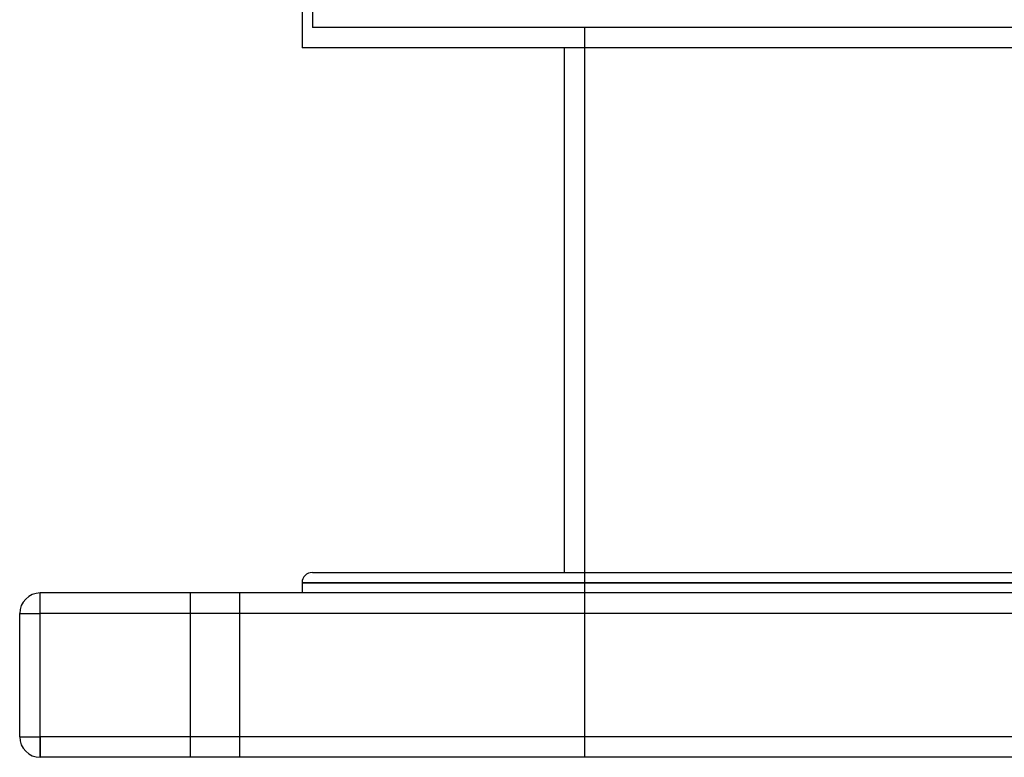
# Model space of a CAD drawing. Header units: millimetres. Extents: x -380 to 380, y -180 to 181.
# Tile 1 of 13: x -315 to -75, y -180 to -1. Entities that reach past the tile are written whole.
import ezdxf

# ---------------------------------------------------------------- set-up
doc = ezdxf.new("R2010")
doc.units = ezdxf.units.MM
doc.layers.add('HIDDEN', color=7, linetype='Continuous')
doc.layers.add('THICK', color=7, linetype='Continuous')

msp = doc.modelspace()

# ---------------------------------------------------------------- linework, layer by layer
at = {"layer": 'HIDDEN'}
for p, q in [((-243.75, 0.93), (-243.75, -2.8)), ((0, -2.8), (-243.75, -2.8)), ((-177.5, -2.8), (-177.5, -180.5)), ((0, -138), (-246.25, -138)), ((-310, -145.5), (-310, -140.5)), ((-310, -140.5), (-310, -140.5)), ((-273.5, -140.5), (-273.5, -180.5)), ((-273.5, -140.5), (-273.5, -180.5)), ((-261.5, -140.5), (-261.5, -180.5)), ((-261.5, -140.5), (-261.5, -180.5)), ((-315, -145.5), (-315, -145.5)), ((-315, -145.5), (-310, -145.5)), ((310, -145.5), (-310, -145.5)), ((-310, -175.5), (-310, -145.5)), ((-315, -175.5), (-315, -175.5)), ((-315, -175.5), (-310, -175.5)), ((310, -175.5), (-310, -175.5)), ((-310, -180.5), (-310, -175.5)), ((-310, -180.5), (-310, -180.5))]:
    msp.add_line(p, q, dxfattribs=at)
at = {"layer": 'THICK'}
for p, q in [((-246.25, 0.93), (-246.25, -7.8)), ((0, -7.8), (-246.25, -7.8)), ((-182.5, -7.8), (-182.5, -135.5)), ((-243.75, -135.5), (243.75, -135.5)), ((-246.25, -138), (0, -138)), ((-246.25, -138), (-246.25, -140.5)), ((310, -140.5), (-310, -140.5)), ((-310, -145.5), (-310, -140.5)), ((-315, -175.5), (-315, -145.5)), ((-315, -145.5), (-310, -145.5)), ((310, -145.5), (-310, -145.5)), ((-310, -175.5), (-310, -145.5)), ((-315, -175.5), (-310, -175.5)), ((-310, -175.5), (-310, -180.5)), ((310, -175.5), (-310, -175.5)), ((310, -180.5), (-310, -180.5))]:
    msp.add_line(p, q, dxfattribs=at)
for centre, radius, start, end in [((-243.75, -138), 2.5, 90, 180), ((-310, -145.5), 5, 90, 180), ((-310, -175.5), 5, 180, 270)]:
    msp.add_arc(centre, radius, start, end, dxfattribs=at)

doc.saveas('drawing.dxf')
